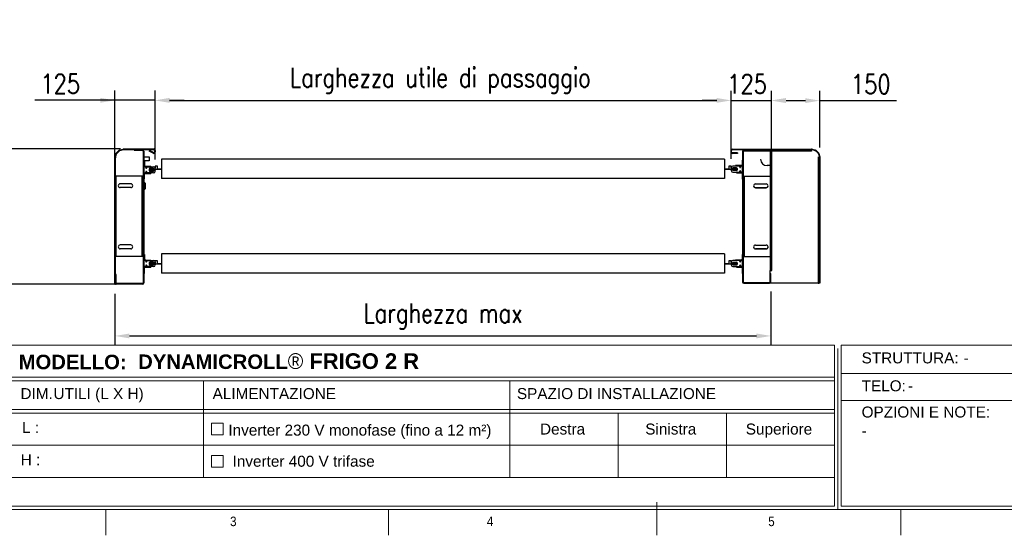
# Model space of a CAD drawing. Header units: millimetres. Extents: x 1545 to 15470, y 764 to 5767.
# Tile 2 of 8: x 3084 to 6141, y 964 to 2565. Entities that reach past the tile are written whole.
import ezdxf

# ---------------------------------------------------------------- set-up
doc = ezdxf.new("R2010")
doc.units = ezdxf.units.MM
doc.header["$LTSCALE"] = 50
doc.header["$PDSIZE"] = -1
doc.layers.add('FORMAT', color=7, linetype='Continuous')
doc.styles.add('Compilazione 1', font='romans.shx', dxfattribs={"width": 0.75, "height": 480})
doc.styles.add('NYIP', font='romans.shx', dxfattribs={"width": 0.8})
doc.styles.add('SLDTEXTSTYLE0', font='Gothic.ttf', dxfattribs={"width": 0.913})
doc.styles.get("Standard").update_dxf_attribs({"font": 'Gothic.ttf'})
doc.dimstyles.new('STANDARD35', dxfattribs={"dimscale": 35, "dimtxt": 2, "dimasz": 1.5, "dimexe": 1, "dimexo": 1, "dimgap": 0.7, "dimtad": 1, "dimdec": 0, "dimdsep": 46, "dimtxsty": 'NYIP', "dimcen": 0, "dimclrd": 1, "dimclre": 1, "dimclrt": 2, "dimadec": 0, "dimazin": 0, "dimtfac": 1, "dimtdec": 0, "dimtix": 1, "dimtmove": 0, "dimatfit": 3, "dimfxl": 0, "dimtvp": 1, "dimtolj": 1, "dimtzin": 0, "dimarcsym": 0})

# ---------------------------------------------------------------- blocks, each defined once
blk = doc.blocks.new('A$C7C9C4F3F')
at = {"layer": 'FORMAT', "color": 7, "lineweight": 5}
for p, q in [((8295, 0), (8295, 258.3)), ((199.3, 199.3), (16199.3, 199.3)), ((4017.9, 199.3), (4017.9, 0)), ((6210.3, 0), (6210.3, 199.3)), ((10188.3, 0), (10188.3, 199.3))]:
    blk.add_line(p, q, dxfattribs=at)
at = {"color": 7, "lineweight": 5, "char_height": 73.8, "attachment_point": 1, "style": 'SLDTEXTSTYLE0'}
for s, insert in [('3', (4981.2, 145.3)), ('4', (6974.3, 145.3))]:
    blk.add_mtext(s, dxfattribs=dict(at, insert=insert))
at = {"layer": 'FORMAT', "color": 7, "lineweight": 5, "insert": (9158.6, 145.3), "char_height": 73.8, "attachment_point": 1, "style": 'SLDTEXTSTYLE0'}
blk.add_mtext('5', dxfattribs=at)
blk = doc.blocks.new('*D289')
at = {"color": 7, "lineweight": -2}
for p, q in [((3379.8, 2130.5), (3379.8, 2344.5)), ((3504.8, 2130.5), (3504.8, 2344.5)), ((3379.8, 2314.5), (3130.8, 2314.5)), ((3334.8, 2314.5), (3289.8, 2314.5)), ((3504.8, 2314.5), (3379.8, 2314.5)), ((3549.8, 2314.5), (3594.8, 2314.5))]:
    blk.add_line(p, q, dxfattribs=at)
at = {"color": 7}
for points in [[(3334.8, 2307), (3334.8, 2322), (3379.8, 2314.5)], [(3549.8, 2322), (3549.8, 2307), (3504.8, 2314.5)]]:
    blk.add_solid(points, dxfattribs=at)
at = {"layer": 'Defpoints', "color": 0}
for p in [(3379.8, 2314.5), (3379.8, 2100.5), (3504.8, 2100.5)]:
    blk.add_point(p, dxfattribs=at)
at = {"color": 7, "lineweight": 0, "insert": (3210.3, 2365.5), "char_height": 60, "attachment_point": 5, "style": 'NYIP'}
blk.add_mtext('\\A1;125^J', dxfattribs=at)
blk = doc.blocks.new('*D290')
at = {"color": 7, "lineweight": -2}
for p, q in [((5293.5, 2132.5), (5293.5, 2344.1)), ((5418.7, 2132.5), (5418.7, 2344.1)), ((5248.5, 2314.1), (5203.5, 2314.1)), ((5293.5, 2314.1), (5418.7, 2314.1)), ((5463.7, 2314.1), (5508.7, 2314.1))]:
    blk.add_line(p, q, dxfattribs=at)
at = {"color": 7}
for points in [[(5248.5, 2306.6), (5248.5, 2321.6), (5293.5, 2314.1)], [(5463.7, 2321.6), (5463.7, 2306.6), (5418.7, 2314.1)]]:
    blk.add_solid(points, dxfattribs=at)
at = {"layer": 'Defpoints', "color": 0}
for p in [(5418.7, 2314.1), (5293.5, 2102.5), (5418.7, 2102.5)]:
    blk.add_point(p, dxfattribs=at)
at = {"color": 7, "lineweight": 0, "insert": (5342.6, 2365.1), "char_height": 60, "attachment_point": 5, "style": 'NYIP'}
blk.add_mtext('\\A1;125', dxfattribs=at)
blk = doc.blocks.new('*D291')
at = {"color": 7, "lineweight": -2}
for p, q in [((3504.8, 2133), (3504.8, 2344.1)), ((5293.5, 2133), (5293.5, 2344.1)), ((3549.8, 2314.1), (5248.5, 2314.1))]:
    blk.add_line(p, q, dxfattribs=at)
at = {"color": 7}
for points in [[(3549.8, 2321.6), (3549.8, 2306.6), (3504.8, 2314.1)], [(5248.5, 2306.6), (5248.5, 2321.6), (5293.5, 2314.1)]]:
    blk.add_solid(points, dxfattribs=at)
at = {"layer": 'Defpoints', "color": 0}
for p in [(5293.5, 2314.1), (3504.8, 2103), (5293.5, 2103)]:
    blk.add_point(p, dxfattribs=at)
at = {"color": 7, "lineweight": 0, "insert": (4390.1, 2375.1), "char_height": 60, "attachment_point": 5, "style": 'NYIP'}
blk.add_mtext('\\A1;Larghezza utile di passaggio', dxfattribs=at)
blk = doc.blocks.new('*D292')
at = {"color": 7, "lineweight": -2}
for p, q in [((3379.8, 1713.3), (3379.8, 1552.7)), ((5416.5, 1721), (5416.5, 1552.7)), ((3424.8, 1582.7), (5371.5, 1582.7))]:
    blk.add_line(p, q, dxfattribs=at)
at = {"color": 7}
for points in [[(3424.8, 1590.2), (3424.8, 1575.2), (3379.8, 1582.7)], [(5371.5, 1575.2), (5371.5, 1590.2), (5416.5, 1582.7)]]:
    blk.add_solid(points, dxfattribs=at)
at = {"layer": 'Defpoints', "color": 0}
for p in [(3379.8, 1743.3), (5416.5, 1751), (5416.5, 1582.7)]:
    blk.add_point(p, dxfattribs=at)
at = {"color": 7, "lineweight": 0, "insert": (4398.2, 1643.7), "char_height": 60, "attachment_point": 5, "style": 'NYIP'}
blk.add_mtext('\\A1;Larghezza max', dxfattribs=at)
blk = doc.blocks.new('*D293')
at = {"color": 7, "lineweight": -2}
for p, q in [((3397.6, 2163.3), (2992, 2163.3)), ((3022, 2118.3), (3022, 1788.3)), ((3397.6, 1743.3), (2992, 1743.3))]:
    blk.add_line(p, q, dxfattribs=at)
at = {"color": 7}
for points in [[(3029.5, 2118.3), (3014.5, 2118.3), (3022, 2163.3)], [(3014.5, 1788.3), (3029.5, 1788.3), (3022, 1743.3)]]:
    blk.add_solid(points, dxfattribs=at)
at = {"layer": 'Defpoints', "color": 0}
for p in [(3427.6, 2163.3), (3022, 1743.3), (3427.6, 1743.3)]:
    blk.add_point(p, dxfattribs=at)
at = {"color": 7, "lineweight": 0, "insert": (2971, 1961.8), "char_height": 60, "attachment_point": 5, "rotation": 90, "style": 'NYIP'}
blk.add_mtext('\\A1;420^J', dxfattribs=at)
blk = doc.blocks.new('*D294')
at = {"color": 7, "lineweight": -2}
for p, q in [((5418.7, 2187.3), (5418.7, 2343.4)), ((5568.7, 2167.4), (5568.7, 2343.4)), ((5463.7, 2313.4), (5523.7, 2313.4)), ((5568.7, 2313.4), (5806.1, 2313.4))]:
    blk.add_line(p, q, dxfattribs=at)
at = {"color": 7}
for points in [[(5463.7, 2320.9), (5463.7, 2305.9), (5418.7, 2313.4)], [(5523.7, 2305.9), (5523.7, 2320.9), (5568.7, 2313.4)]]:
    blk.add_solid(points, dxfattribs=at)
at = {"layer": 'Defpoints', "color": 0}
for p in [(5568.7, 2313.4), (5418.7, 2157.3), (5568.7, 2137.4)]:
    blk.add_point(p, dxfattribs=at)
at = {"color": 7, "lineweight": 0, "insert": (5726.6, 2364.4), "char_height": 60, "attachment_point": 5, "style": 'NYIP'}
blk.add_mtext('\\A1;150', dxfattribs=at)

msp = doc.modelspace()

# ---------------------------------------------------------------- linework, layer by layer
at = {"color": 7, "linetype": 'Continuous', "lineweight": 25}
for p, q in [((3379.9, 2137.3), (3383, 2148.8)), ((3381.7, 2136.8), (3384.7, 2148.3)), ((3384.7, 2148.3), (3383, 2148.8)), ((3384.1, 2150.8), (3392.3, 2158.9)), ((3384.1, 2150.8), (3385.4, 2149.5)), ((3385.4, 2149.5), (3393.6, 2157.6)), ((3393.6, 2157.6), (3392.3, 2158.9)), ((3394.3, 2160.1), (3405.8, 2163.1)), ((3394.3, 2160.1), (3394.8, 2158.3)), ((3394.8, 2158.3), (3406.2, 2161.4)), ((3406.2, 2161.4), (3405.8, 2163.1)), ((3406.9, 2163.3), (3406.9, 2161.5)), ((3406.9, 2163.3), (3500.5, 2163.3)), ((3406.9, 2161.5), (3500.5, 2161.5)), ((3439.6, 2161.5), (3439.6, 2159.7)), ((3439.6, 2161.5), (3465.3, 2161.5)), ((3439.6, 2159.7), (3465.3, 2159.7)), ((3465.3, 2159.7), (3465.3, 2161.5)), ((3469.8, 2157), (3468, 2157)), ((3468, 2157), (3468, 1747.8)), ((3469.8, 2157), (3469.8, 1747.8)), ((3487.6, 2158.5), (3486.7, 2156.9)), ((3498.3, 2150.2), (3486.7, 2156.9)), ((3499.2, 2151.8), (3487.6, 2158.5)), ((3498.3, 2150.2), (3499.2, 2151.8)), ((3500.5, 2161.5), (3500.5, 2163.3)), ((3505, 2158.8), (3503.2, 2158.8)), ((3503.2, 2158.8), (3503.2, 2154.1)), ((3503.2, 2154.1), (3505, 2154.1)), ((3505, 2158.8), (3505, 2154.1)), ((5294.5, 2158.8), (5293, 2158.8)), ((5293, 2153.7), (5293, 2158.8)), ((5293, 2153.7), (5294.5, 2153.7)), ((5294.5, 2153.7), (5294.5, 2158.8)), ((5297.2, 2163), (5297.2, 2161.5)), ((5297.2, 2163), (5543.1, 2163)), ((5297.2, 2161.5), (5542.9, 2161.5)), ((5297.2, 2151), (5297.2, 2149.5)), ((5312.5, 2151), (5297.2, 2151)), ((5312.5, 2149.5), (5297.2, 2149.5)), ((5312.5, 2151), (5312.5, 2149.5)), ((5328.5, 2157.3), (5542.2, 2157.3)), ((5330.3, 2157), (5328.5, 2157)), ((5328.5, 2157), (5328.5, 1751)), ((5330.3, 2157), (5330.3, 1751)), ((5333, 2161.5), (5333, 2159.7)), ((5358.5, 2161.5), (5333, 2161.5)), ((5358.5, 2159.7), (5333, 2159.7)), ((5358.5, 2161.5), (5358.5, 2159.7)), ((5384.5, 2161.5), (5384.5, 2160)), ((5542.2, 2160), (5384.5, 2160)), ((5384.5, 2160), (5384.5, 2157.3)), ((5414.5, 2157.3), (5414.5, 2078.9)), ((5418.7, 2157.3), (5418.7, 1786.5)), ((5542.2, 2161.5), (5542.2, 2160)), ((5542.2, 2157.3), (5542.2, 2160)), ((5542.2, 2157.3), (5542.2, 2156.6)), ((5542.2, 2156.6), (5542.9, 2156.6)), ((5542.9, 2161.5), (5543.6, 2161.5)), ((5542.9, 2156.6), (5542.9, 2161.5)), ((5543.1, 2161.5), (5543.1, 2163)), ((5544.2, 2162.9), (5543.8, 2161.4)), ((5543.8, 2161.4), (5554.7, 2158.5)), ((5544.2, 2162.9), (5555.1, 2159.9)), ((5554.7, 2158.5), (5555.1, 2159.9)), ((5557, 2158.9), (5555.9, 2157.8)), ((5555.9, 2157.8), (5563.5, 2150.2)), ((5557, 2158.9), (5564.6, 2151.3)), ((5563.5, 2150.2), (5564.6, 2151.3)), ((5565.6, 2149.4), (5564.2, 2149)), ((5564.2, 2149), (5567.1, 2138.1)), ((5565.6, 2149.4), (5568.6, 2138.5)), ((3379.8, 1743.3), (3379.8, 2136.1)), ((3381.6, 2136.1), (3379.8, 2136.1)), ((3379.9, 2137.3), (3381.7, 2136.8)), ((3381.6, 1743.3), (3381.6, 2136.1)), ((3469.8, 2138.5), (3485.8, 2138.5)), ((3469.8, 2126.5), (3469.8, 2138.5)), ((3471.3, 2126.5), (3469.8, 2126.5)), ((3469.8, 2126.5), (3469.8, 2112.3)), ((3485.8, 2126.5), (3469.8, 2126.5)), ((3469.8, 2112.3), (3471.3, 2112.3)), ((3471.3, 2126.5), (3471.3, 2112.3)), ((3474.1, 2109.5), (3474.1, 2108)), ((3474.1, 2109.5), (3491.3, 2109.5)), ((3485.8, 2138.5), (3485.8, 2126.5)), ((3491.3, 2108), (3491.3, 2109.5)), ((3512.5, 2109.6), (3504.5, 2109.6)), ((3504.5, 2109.6), (3504.5, 2104.7)), ((3512.5, 2101.6), (3512.5, 2109.6)), ((5273, 2131.5), (3525, 2131.5)), ((3525, 2131.5), (3525, 2071.5)), ((5273, 2131.5), (5273, 2071.5)), ((5293.5, 2109.6), (5285.5, 2109.6)), ((5285.5, 2109.6), (5285.5, 2101.6)), ((5293.5, 2105), (5293.5, 2109.6)), ((5318.8, 2110), (5298.5, 2110)), ((5307, 2110), (5307, 2111.5)), ((5324.2, 2111.5), (5307, 2111.5)), ((5324.2, 2110), (5307, 2110)), ((5322.5, 2110), (5322.5, 2106.8)), ((5327.5, 2111), (5323.5, 2111)), ((5324.2, 2110), (5324.2, 2111.5)), ((5327, 2128.5), (5328.5, 2128.5)), ((5327, 2128.5), (5327, 2114.3)), ((5327, 2114.3), (5328.5, 2114.3)), ((5328.5, 2128.5), (5328.5, 2114.3)), ((5328.5, 2091), (5328.5, 2110)), ((5414.5, 2111.5), (5404.5, 2111.5)), ((5419.4, 2112.2), (5414.5, 2112.2)), ((5414.5, 2112.2), (5414.5, 2111.5)), ((5414.5, 2111.5), (5418.7, 2111.5)), ((5416.5, 2112.2), (5416.5, 2111.5)), ((5418, 2112.2), (5418, 2111.5)), ((5418.7, 2111.5), (5419.4, 2111.5)), ((5419.4, 2111.5), (5419.4, 2112.2)), ((5567.2, 2137.2), (5562.3, 2137.2)), ((5562.3, 2137.2), (5562.3, 2136.5)), ((5562.3, 2136.5), (5563, 2136.5)), ((5563, 2136.5), (5563, 1746.5)), ((5565.7, 2136.5), (5563, 2136.5)), ((5567.2, 2136.5), (5565.7, 2136.5)), ((5565.7, 1746.5), (5565.7, 2136.5)), ((5567.1, 2138.1), (5568.6, 2138.5)), ((5567.2, 2137.9), (5567.2, 2137.2)), ((5568.7, 2137.4), (5567.2, 2137.4)), ((5567.2, 2137.4), (5567.2, 1746.5)), ((5568.7, 2137.4), (5568.7, 1746.5)), ((3382.8, 2079.2), (3382.8, 1829.2)), ((3463.5, 2079.2), (3382.8, 2079.2)), ((3463.5, 2079.2), (3463.5, 1829.2)), ((3468, 2079.2), (3463.5, 2079.2)), ((3469.8, 2089), (3469.8, 2108)), ((3471.3, 2084.7), (3469.8, 2084.7)), ((3469.8, 2070.5), (3469.8, 2084.7)), ((3470.8, 2109), (3474.8, 2109)), ((3474.8, 2088), (3470.8, 2088)), ((3471.3, 2070.5), (3471.3, 2084.7)), ((3474.1, 2108), (3491.3, 2108)), ((3474.1, 2089), (3474.1, 2087.5)), ((3474.1, 2089), (3491.3, 2089)), ((3474.1, 2087.5), (3491.3, 2087.5)), ((3475.8, 2108), (3475.8, 2104.8)), ((3475.8, 2092.1), (3475.8, 2089)), ((3478.5, 2104.8), (3478.5, 2107)), ((3478.5, 2090), (3478.5, 2092.1)), ((3479.5, 2108), (3499.8, 2108)), ((3499.8, 2089), (3479.5, 2089)), ((3486.2, 2100.8), (3486.2, 2096.1)), ((3487.6, 2102.7), (3487.5, 2100.8)), ((3490, 2100.8), (3487.5, 2100.8)), ((3487.8, 2097.1), (3490, 2097.1)), ((3487.8, 2097.1), (3487.8, 2097.1)), ((3490, 2096.8), (3488.1, 2096.8)), ((3499.7, 2102.8), (3488.2, 2102.8)), ((3488.2, 2094.1), (3499.7, 2094.1)), ((3490, 2097.1), (3490, 2100.8)), ((3495, 2100.8), (3490, 2100.8)), ((3490, 2097.1), (3499.5, 2097.1)), ((3490, 2097.1), (3490, 2096.8)), ((3499.2, 2096.8), (3490, 2096.8)), ((3491.3, 2089), (3491.3, 2087.5)), ((3499.5, 2101.6), (3495, 2101.6)), ((3495, 2100.8), (3495, 2101.6)), ((3495, 2100.1), (3495, 2100.8)), ((3495, 2100.1), (3499.5, 2100.1)), ((3499.5, 2102.8), (3499.5, 2101.6)), ((3500, 2102.1), (3499.5, 2102.1)), ((3499.5, 2101.6), (3500.2, 2101.6)), ((3499.5, 2100.1), (3499.5, 2097.1)), ((3504, 2100.1), (3499.5, 2100.1)), ((3499.5, 2100.1), (3525, 2100.1)), ((3504, 2099.6), (3499.5, 2099.6)), ((3500.7, 2100.5), (3499.7, 2102.8)), ((3499.7, 2094.1), (3500.7, 2096.5)), ((3504.8, 2100.5), (3500.7, 2100.5)), ((3500.7, 2096.5), (3504.8, 2096.5)), ((3504, 2100.1), (3504, 2099.6)), ((3504.8, 2103), (3504.8, 2100.5)), ((3504.8, 2096.5), (3504.8, 2094)), ((3512.5, 2101.6), (3525, 2101.6)), ((5273, 2101.6), (5285.5, 2101.6)), ((5273, 2100.1), (5294, 2100.1)), ((5293.5, 2105), (5293.5, 2102.5)), ((5293.5, 2101.6), (5293.5, 2102.5)), ((5293.5, 2102.5), (5297.6, 2102.5)), ((5293.5, 2101.6), (5294, 2101.6)), ((5293.5, 2098.5), (5293.5, 2096)), ((5297.6, 2098.5), (5293.5, 2098.5)), ((5294, 2101.6), (5294, 2102.1)), ((5294, 2102.1), (5298.5, 2102.1)), ((5294, 2101.6), (5298.5, 2101.6)), ((5294, 2099.6), (5294, 2100.1)), ((5298.5, 2100.1), (5294, 2100.1)), ((5294, 2099.6), (5298.5, 2099.6)), ((5297.6, 2102.5), (5298.6, 2104.8)), ((5298.6, 2096.1), (5297.6, 2098.5)), ((5308, 2104.6), (5298.5, 2104.6)), ((5298.5, 2101.6), (5298.5, 2104.5)), ((5303, 2101.6), (5298.5, 2101.6)), ((5298.5, 2097.1), (5298.5, 2100.1)), ((5298.5, 2100.1), (5303, 2100.1)), ((5298.5, 2097.1), (5308, 2097.1)), ((5298.5, 2091), (5318.8, 2091)), ((5298.6, 2104.8), (5310.1, 2104.8)), ((5310.1, 2096.1), (5298.6, 2096.1)), ((5308, 2096.8), (5298.8, 2096.8)), ((5303, 2101.6), (5303, 2100.8)), ((5303, 2100.8), (5303, 2100.1)), ((5308, 2100.8), (5303, 2100.8)), ((5308, 2104.8), (5308, 2104.6)), ((5308, 2104.6), (5308, 2100.8)), ((5310.2, 2104.6), (5308, 2104.6)), ((5310.5, 2100.8), (5308, 2100.8)), ((5308, 2100.8), (5308, 2097.1)), ((5308, 2097.1), (5310.2, 2097.1)), ((5308, 2097.1), (5308, 2096.8)), ((5309.9, 2096.8), (5308, 2096.8)), ((5310, 2091), (5324.2, 2091)), ((5310, 2089.5), (5310, 2091)), ((5310, 2089.5), (5324.2, 2089.5)), ((5310.2, 2104.6), (5310.2, 2104.6)), ((5310.2, 2097.1), (5310.2, 2097.1)), ((5312.1, 2102.8), (5312.1, 2098.1)), ((5319.8, 2106.8), (5319.8, 2109)), ((5319.8, 2092), (5319.8, 2094.1)), ((5322.5, 2094.1), (5322.5, 2091)), ((5323.5, 2090), (5327.5, 2090)), ((5324.2, 2089.5), (5324.2, 2091)), ((5328.5, 2086.7), (5327, 2086.7)), ((5327, 2086.7), (5327, 2069.5)), ((5328.5, 2086.7), (5328.5, 2069.5)), ((5332.1, 2079), (5330.3, 2079)), ((5330.3, 2078.9), (5334.8, 2078.9)), ((5332.1, 2079), (5332.1, 2078.9)), ((5332.1, 2079), (5334.8, 2079)), ((5334.8, 2079), (5414.5, 2079)), ((5334.8, 1828.9), (5334.8, 2078.9)), ((5334.8, 2078.9), (5415.3, 2078.9)), ((5415.3, 1828.9), (5415.3, 2078.9)), ((3429.3, 2055.2), (3396.3, 2055.2)), ((3471.3, 2070.5), (3469.8, 2070.5)), ((3470.8, 2060), (3469.8, 2060)), ((3473.8, 2057), (3470.8, 2060)), ((3470.8, 2037.9), (3470.8, 2060)), ((3473.8, 2057), (3473.8, 2040.6)), ((5273, 2071.5), (3525, 2071.5)), ((5328.5, 2069.5), (5327, 2069.5)), ((5368.8, 2054.9), (5401.8, 2054.9)), ((3429.3, 2043.2), (3396.3, 2043.2)), ((3469.8, 2037), (3470.8, 2037)), ((3470.8, 2037), (3473.8, 2040)), ((3470.8, 2037), (3470.8, 2037.9)), ((3473.8, 2040.6), (3473.8, 2040)), ((5401.8, 2043), (5368.8, 2043)), ((5368.8, 2042.9), (5401.8, 2042.9)), ((3429.3, 1865.2), (3396.3, 1865.2)), ((5368.8, 1864.9), (5401.8, 1864.9)), ((3429.3, 1853.2), (3396.3, 1853.2)), ((3471.3, 1835.5), (3469.8, 1835.5)), ((3469.8, 1835.5), (3469.8, 1821.3)), ((3471.3, 1835.5), (3471.3, 1821.3)), ((5273, 1837.8), (3525, 1837.8)), ((3525, 1837.8), (3525, 1777.8)), ((5273, 1837.8), (5273, 1777.8)), ((5327, 1835.5), (5328.5, 1835.5)), ((5327, 1835.5), (5327, 1821.3)), ((5328.5, 1835.5), (5328.5, 1821.3)), ((5401.8, 1853), (5368.8, 1853)), ((5368.8, 1852.9), (5401.8, 1852.9)), ((3463.5, 1829.2), (3382.8, 1829.2)), ((3468, 1829.2), (3463.5, 1829.2)), ((3469.8, 1821.3), (3471.3, 1821.3)), ((3469.8, 1798), (3469.8, 1817)), ((3470.8, 1818), (3474.8, 1818)), ((3474.1, 1818.5), (3474.1, 1817)), ((3474.1, 1818.5), (3491.3, 1818.5)), ((3474.1, 1817), (3491.3, 1817)), ((3475.8, 1817), (3475.8, 1813.8)), ((3478.5, 1813.8), (3478.5, 1816)), ((3479.5, 1817), (3499.8, 1817)), ((3486.2, 1809.8), (3486.2, 1805.1)), ((3490, 1807.1), (3487.5, 1807.1)), ((3490, 1810.9), (3487.8, 1810.9)), ((3487.8, 1810.9), (3487.8, 1810.9)), ((3488.1, 1811.1), (3490, 1811.1)), ((3499.7, 1811.8), (3488.2, 1811.8)), ((3490, 1811.1), (3499.2, 1811.1)), ((3490, 1810.9), (3490, 1811.1)), ((3490, 1807.1), (3490, 1810.9)), ((3499.5, 1810.9), (3490, 1810.9)), ((3490, 1803.4), (3490, 1807.1)), ((3495, 1807.1), (3490, 1807.1)), ((3491.3, 1817), (3491.3, 1818.5)), ((3495, 1807.1), (3495, 1807.9)), ((3499.5, 1807.9), (3495, 1807.9)), ((3495, 1806.4), (3495, 1807.1)), ((3495, 1806.4), (3499.5, 1806.4)), ((3499.5, 1810.8), (3499.5, 1807.9)), ((3504, 1808.4), (3499.5, 1808.4)), ((3499.5, 1807.9), (3504, 1807.9)), ((3499.5, 1807.9), (3504.5, 1807.9)), ((3499.5, 1806.4), (3499.5, 1803.4)), ((3504, 1806.4), (3499.5, 1806.4)), ((3499.5, 1806.4), (3525, 1806.4)), ((3504, 1805.9), (3499.5, 1805.9)), ((3500.7, 1809.5), (3499.7, 1811.8)), ((3499.7, 1803.1), (3500.7, 1805.5)), ((3504.8, 1809.5), (3500.7, 1809.5)), ((3500.7, 1805.5), (3504.8, 1805.5)), ((3504, 1808.4), (3504, 1807.9)), ((3504, 1806.4), (3504, 1805.9)), ((3504.5, 1815.9), (3504.5, 1813.7)), ((3512.5, 1815.9), (3504.5, 1815.9)), ((3504.5, 1809.5), (3504.5, 1807.9)), ((3504.8, 1812), (3504.8, 1809.5)), ((3504.8, 1805.5), (3504.8, 1803)), ((3512.5, 1807.9), (3512.5, 1815.9)), ((3512.5, 1807.9), (3525, 1807.9)), ((5273, 1807.9), (5285.5, 1807.9)), ((5273, 1806.4), (5294, 1806.4)), ((5285.5, 1815.9), (5285.5, 1807.9)), ((5293.5, 1815.9), (5285.5, 1815.9)), ((5293.5, 1812), (5293.5, 1815.9)), ((5293.5, 1812), (5293.5, 1809.5)), ((5293.5, 1807.9), (5293.5, 1809.5)), ((5293.5, 1809.5), (5297.6, 1809.5)), ((5293.5, 1807.9), (5294, 1807.9)), ((5297.6, 1805.5), (5293.5, 1805.5)), ((5293.5, 1805.5), (5293.5, 1803)), ((5294, 1808.4), (5298.5, 1808.4)), ((5294, 1807.9), (5294, 1808.4)), ((5294, 1807.9), (5298.5, 1807.9)), ((5294, 1805.9), (5294, 1806.4)), ((5298.5, 1806.4), (5294, 1806.4)), ((5294, 1805.9), (5298.5, 1805.9)), ((5297.6, 1809.5), (5298.6, 1811.8)), ((5298.6, 1803.1), (5297.6, 1805.5)), ((5318.8, 1817), (5298.5, 1817)), ((5308, 1810.9), (5298.5, 1810.9)), ((5298.5, 1807.9), (5298.5, 1810.8)), ((5303, 1807.9), (5298.5, 1807.9)), ((5298.5, 1803.4), (5298.5, 1806.4)), ((5298.5, 1806.4), (5303, 1806.4)), ((5298.6, 1811.8), (5310.1, 1811.8)), ((5298.8, 1811.1), (5308, 1811.1)), ((5303, 1807.9), (5303, 1807.1)), ((5303, 1807.1), (5303, 1806.4)), ((5308, 1807.1), (5303, 1807.1)), ((5307, 1817), (5307, 1818.5)), ((5324.2, 1818.5), (5307, 1818.5)), ((5324.2, 1817), (5307, 1817)), ((5308, 1811.1), (5308, 1810.9)), ((5308, 1811.1), (5309.9, 1811.1)), ((5308, 1810.9), (5308, 1807.1)), ((5310.2, 1810.9), (5308, 1810.9)), ((5308, 1807.1), (5308, 1803.4)), ((5310.5, 1807.1), (5308, 1807.1)), ((5310.2, 1810.9), (5310.2, 1810.9)), ((5312.1, 1809.8), (5312.1, 1805.1)), ((5319.8, 1813.8), (5319.8, 1816)), ((5322.5, 1817), (5322.5, 1813.8)), ((5327.5, 1818), (5323.5, 1818)), ((5324.2, 1817), (5324.2, 1818.5)), ((5327, 1821.3), (5328.5, 1821.3)), ((5328.5, 1798), (5328.5, 1817)), ((5330.3, 1828.9), (5334.8, 1828.9)), ((5334.8, 1828.9), (5415.3, 1828.9)), ((5414.5, 1828.9), (5414.5, 1786.5)), ((3383.4, 1773.3), (3381.6, 1773.3)), ((3381.6, 1747.8), (3381.6, 1773.3)), ((3383.4, 1747.8), (3383.4, 1773.3)), ((3471.3, 1793.7), (3469.8, 1793.7)), ((3469.8, 1776.3), (3469.8, 1793.7)), ((3471.3, 1776.3), (3469.8, 1776.3)), ((3474.8, 1797), (3470.8, 1797)), ((3471.3, 1776.3), (3471.3, 1793.7)), ((3474.1, 1798), (3474.1, 1796.5)), ((3474.1, 1798), (3491.3, 1798)), ((3474.1, 1796.5), (3491.3, 1796.5)), ((3475.8, 1801.1), (3475.8, 1798)), ((3478.5, 1799), (3478.5, 1801.1)), ((3499.8, 1798), (3479.5, 1798)), ((3487.8, 1803.4), (3490, 1803.4)), ((3487.8, 1803.4), (3487.8, 1803.4)), ((3488.2, 1803.1), (3499.7, 1803.1)), ((3490, 1803.4), (3499.5, 1803.4)), ((3490, 1803.4), (3490, 1803.1)), ((3491.3, 1798), (3491.3, 1796.5)), ((5273, 1777.8), (3525, 1777.8)), ((5298.5, 1803.4), (5308, 1803.4)), ((5298.5, 1798), (5318.8, 1798)), ((5310.1, 1803.1), (5298.6, 1803.1)), ((5308, 1803.4), (5310.2, 1803.4)), ((5308, 1803.4), (5308, 1803.1)), ((5310, 1796.5), (5310, 1798)), ((5310, 1798), (5324.2, 1798)), ((5310, 1796.5), (5324.2, 1796.5)), ((5310.2, 1803.4), (5310.2, 1803.4)), ((5319.8, 1799), (5319.8, 1801.1)), ((5322.5, 1801.1), (5322.5, 1798)), ((5323.5, 1797), (5327.5, 1797)), ((5324.2, 1796.5), (5324.2, 1798)), ((5328.5, 1793.7), (5327, 1793.7)), ((5327, 1793.7), (5327, 1776.5)), ((5328.5, 1776.5), (5327, 1776.5)), ((5328.5, 1793.7), (5328.5, 1776.5)), ((5418.7, 1786.5), (5414.5, 1786.5)), ((5414.5, 1750), (5414.5, 1785.7)), ((5414.5, 1785.7), (5419.4, 1785.7)), ((5414.7, 1751), (5414.7, 1776.5)), ((5414.7, 1776.5), (5416.5, 1776.5)), ((5416.5, 1786.5), (5416.5, 1785.7)), ((5416.5, 1751), (5416.5, 1776.5)), ((5418, 1786.5), (5418, 1785.7)), ((5419.4, 1786.5), (5418.7, 1786.5)), ((5419.4, 1785.7), (5419.4, 1786.5)), ((3379.8, 1743.3), (3381.6, 1743.3)), ((3381.6, 1747.8), (3383.4, 1747.8)), ((3386, 1745.1), (3386, 1743.3)), ((3465.3, 1745.1), (3386, 1745.1)), ((3465.3, 1743.3), (3386, 1743.3)), ((3465.3, 1743.3), (3465.3, 1745.1)), ((3468, 1747.8), (3469.8, 1747.8)), ((5328.5, 1751), (5330.3, 1751)), ((5333, 1748.3), (5333, 1746.5)), ((5333, 1748.3), (5412.1, 1748.3)), ((5333, 1746.5), (5412.1, 1746.5)), ((5412.1, 1746.5), (5412.1, 1748.3)), ((5414.5, 1746.5), (5412.1, 1746.5)), ((5414.5, 1746.5), (5414.5, 1747.2)), ((5563, 1746.5), (5414.5, 1746.5)), ((5414.7, 1751), (5416.5, 1751)), ((5563, 1746.5), (5565.7, 1746.5)), ((5567.2, 1746.5), (5565.7, 1746.5)), ((5568.7, 1746.5), (5567.2, 1746.5))]:
    msp.add_line(p, q, dxfattribs=at)
at = {"color": 8, "linetype": 'Continuous', "lineweight": 25}
for p, q in [((3490, 2100.8), (3490, 2102.8)), ((5334.8, 2079), (5334.8, 2078.9))]:
    msp.add_line(p, q, dxfattribs=at)
at = {"lineweight": 5}
for p, q in [((3054.5, 1553.6), (5613.8, 1553.6)), ((5613.8, 1553.6), (5613.8, 1053.6)), ((5624.1, 1543.3), (5624.1, 1043.3)), ((5634.4, 1553.6), (8193.7, 1553.6)), ((5634.4, 1553.6), (5634.4, 1053.6)), ((3054.5, 1454.2), (5613.8, 1454.2)), ((3054.5, 1443.3), (5613.8, 1443.3)), ((3654.8, 1443.3), (3654.8, 1143.3)), ((4606.4, 1443.3), (4606.4, 1143.3)), ((5636.4, 1466), (7224.6, 1466)), ((5636.4, 1382.1), (7224.6, 1382.1)), ((3054.5, 1354.2), (5613.8, 1354.2)), ((3054.5, 1343.3), (5613.8, 1343.3)), ((4942.4, 1343.3), (4942.4, 1143.3)), ((5278.4, 1343.3), (5278.4, 1143.3)), ((3679.9, 1311.3), (3715.9, 1311.3)), ((3679.9, 1275.3), (3679.9, 1311.3)), ((3715.9, 1311.3), (3715.9, 1275.3)), ((3715.9, 1275.3), (3679.9, 1275.3)), ((3054.5, 1243.3), (5613.8, 1243.3)), ((3679.9, 1211.3), (3715.9, 1211.3)), ((3679.9, 1175.3), (3679.9, 1211.3)), ((3715.9, 1211.3), (3715.9, 1175.3)), ((3715.9, 1175.3), (3679.9, 1175.3)), ((3054.5, 1143.3), (5613.8, 1143.3)), ((3054.5, 1053.6), (5613.8, 1053.6)), ((3064.9, 1043.3), (5624.1, 1043.3)), ((5624.1, 1043.3), (4404.5, 1043.3)), ((4414.8, 1043.3), (5624.1, 1043.3)), ((5634.4, 1053.6), (8193.7, 1053.6)), ((5644.7, 1043.3), (8204, 1043.3))]:
    msp.add_line(p, q, dxfattribs=at)
at = {"color": 7, "linetype": 'Continuous', "lineweight": 25, "flags": 128}
for points in [[(5553.4, 2158.8), (5554.9, 2158), (5557.3, 2156.4)], [(5562.1, 2151.6), (5563.7, 2149.2), (5564.5, 2147.7)]]:
    msp.add_lwpolyline(points, dxfattribs=at)
at = {"color": 7, "linetype": 'Continuous', "lineweight": 25}
for centre, radius, start, end in [((3387.3, 2147.6), 4.47, 135, 165), ((3387.3, 2147.6), 2.67, 135, 165), ((3395.4, 2155.8), 4.47, 105, 135), ((3395.4, 2155.8), 2.67, 105, 135), ((3406.9, 2158.8), 4.47, 90, 105), ((3406.9, 2158.8), 2.67, 90, 105), ((3465.3, 2157), 4.47, 360, 90), ((3465.3, 2157), 2.67, 360, 90), ((3500.5, 2154.1), 4.47, 240, 360), ((3500.5, 2154.1), 2.67, 240, 360), ((3500.5, 2158.8), 4.47, 360, 90), ((3500.5, 2158.8), 2.67, 360, 90), ((5297.2, 2158.8), 4.17, 90, 180), ((5297.2, 2153.7), 4.17, 180, 270), ((5297.2, 2158.8), 2.67, 90, 180), ((5297.2, 2153.7), 2.67, 180, 270), ((5333, 2157), 4.47, 90, 180), ((5333, 2157), 2.67, 90, 180), ((5543.1, 2158.8), 4.17, 75, 90), ((5543.1, 2158.8), 2.67, 75, 90), ((5554, 2155.9), 2.67, 45, 75), ((5554, 2155.9), 4.17, 45, 75), ((5561.6, 2148.3), 2.67, 15, 45), ((5561.6, 2148.3), 4.17, 15, 45), ((3384.2, 2136.1), 4.47, 165, 180), ((3384.2, 2136.1), 2.67, 165, 180), ((3474.1, 2112.3), 4.3, 180, 270), ((3474.1, 2112.3), 2.8, 180, 270), ((5298.5, 2105), 5, 90, 180), ((5318.8, 2109), 1, 360, 90), ((5323.5, 2110), 1, 90, 180), ((5324.2, 2114.3), 2.8, 270, 360), ((5324.2, 2114.3), 4.3, 270, 360), ((5327.5, 2110), 1, 360, 90), ((5404.5, 2131.5), 20, 180, 270), ((5564.5, 2137.4), 2.67, 360, 15), ((5564.5, 2137.4), 4.17, 360, 15), ((3470.8, 2108), 1, 90, 180), ((3474.1, 2084.7), 4.3, 90, 180), ((3470.8, 2089), 1, 180, 270), ((3474.1, 2084.7), 2.8, 90, 180), ((3474.8, 2108), 1, 360, 90), ((3474.8, 2089), 1, 270, 360), ((3477.1, 2104.8), 1.35, 180, 360), ((3477.1, 2092.1), 1.35, 360, 180), ((3479.5, 2107), 1, 90, 180), ((3479.5, 2090), 1, 180, 270), ((3488.2, 2100.8), 2, 90, 180), ((3488.2, 2096.1), 2, 180, 270), ((3488.1, 2097.1), 0.3, 184.8448, 270), ((3488.1, 2097.1), 0.299, 184.852, 269.8739), ((3499.2, 2097.1), 0.3, 270, 355), ((3499.2, 2097.1), 0.3, 355, 360), ((3499.8, 2103), 5, 360, 90), ((3499.8, 2094), 5, 270, 360), ((5298.5, 2096), 5, 180, 270), ((5298.8, 2104.5), 0.3, 90, 175), ((5298.8, 2104.5), 0.3, 175, 180), ((5298.8, 2097.1), 0.3, 180, 185), ((5298.8, 2097.1), 0.3, 185, 270), ((5309.9, 2104.5), 0.3, 4.8448, 90), ((5309.9, 2104.5), 0.299, 4.8575, 89.8684), ((5309.9, 2097.1), 0.3, 270, 355.1552), ((5309.9, 2097.1), 0.299, 270.1309, 355.1432), ((5310.1, 2102.8), 2, 360, 90), ((5310.1, 2098.1), 2, 270, 360), ((5318.8, 2092), 1, 270, 360), ((5321.2, 2106.8), 1.35, 180, 360), ((5321.2, 2094.1), 1.35, 360, 180), ((5323.5, 2091), 1, 180, 270), ((5324.2, 2086.7), 4.3, 360, 90), ((5324.2, 2086.7), 2.8, 360, 90), ((5327.5, 2091), 1, 270, 360), ((3396.3, 2049.2), 6, 90, 270), ((3429.3, 2049.2), 6, 270, 90), ((5368.8, 2048.9), 6, 90, 270), ((5401.8, 2048.9), 6, 270, 90), ((5368.8, 2049), 6, 188.6045, 270), ((5401.8, 2049), 6, 270, 350.4431), ((3396.3, 1859.2), 6, 90, 270), ((3429.3, 1859.2), 6, 270, 90), ((5368.8, 1858.9), 6, 90, 270), ((5401.8, 1858.9), 6, 270, 90), ((5368.8, 1859), 6, 188.6044, 270), ((5401.8, 1859), 6, 270, 9.1961), ((3474.1, 1821.3), 4.3, 180, 270), ((3470.8, 1817), 1, 90, 180), ((3474.1, 1821.3), 2.8, 180, 270), ((3474.8, 1817), 1, 360, 90), ((3477.1, 1813.8), 1.35, 180, 360), ((3479.5, 1816), 1, 90, 180), ((3488.2, 1809.8), 2, 90, 180), ((3488.2, 1805.1), 2, 180, 270), ((3488.1, 1810.8), 0.3, 90, 175.1552), ((3488.1, 1810.8), 0.299, 90.1301, 175.144), ((3499.2, 1810.8), 0.3, 5, 90), ((3499.2, 1810.8), 0.3, 360, 5), ((3499.8, 1812), 5, 360, 90), ((5298.5, 1812), 5, 90, 180), ((5298.8, 1810.8), 0.3, 90, 175), ((5298.8, 1810.8), 0.3, 175, 180), ((5309.9, 1810.8), 0.3, 4.8448, 90), ((5309.9, 1810.8), 0.299, 4.8608, 89.8651), ((5310.1, 1809.8), 2, 360, 90), ((5310.1, 1805.1), 2, 270, 360), ((5318.8, 1816), 1, 360, 90), ((5321.2, 1813.8), 1.35, 180, 360), ((5323.5, 1817), 1, 90, 180), ((5324.2, 1821.3), 4.3, 270, 360), ((5324.2, 1821.3), 2.8, 270, 360), ((5327.5, 1817), 1, 360, 90), ((3474.1, 1793.7), 4.3, 90, 180), ((3470.8, 1798), 1, 180, 270), ((3474.1, 1793.7), 2.8, 90, 180), ((3474.8, 1798), 1, 270, 360), ((3477.1, 1801.1), 1.35, 360, 180), ((3479.5, 1799), 1, 180, 270), ((3488.1, 1803.4), 0.3, 184.8448, 262.0302), ((3499.2, 1803.4), 0.3, 270, 355), ((3499.2, 1803.4), 0.3, 355, 360), ((3499.8, 1803), 5, 270, 360), ((5298.5, 1803), 5, 180, 270), ((5298.8, 1803.4), 0.3, 180, 185), ((5298.8, 1803.4), 0.3, 185, 270), ((5309.9, 1803.4), 0.3, 270, 355.1552), ((5309.9, 1803.4), 0.299, 270.1349, 355.1392), ((5318.8, 1799), 1, 270, 360), ((5321.2, 1801.1), 1.35, 360, 180), ((5323.5, 1798), 1, 180, 270), ((5324.2, 1793.7), 4.3, 360, 90), ((5324.2, 1793.7), 2.8, 360, 90), ((5327.5, 1798), 1, 270, 360), ((3386, 1747.8), 4.47, 180, 270), ((3386, 1747.8), 2.67, 180, 270), ((3465.3, 1747.8), 4.47, 270, 360), ((3465.3, 1747.8), 2.67, 270, 360), ((5333, 1751), 4.47, 180, 270), ((5333, 1751), 2.67, 180, 270), ((5412.1, 1751), 4.47, 270, 360), ((5412.1, 1751), 2.67, 270, 360)]:
    msp.add_arc(centre, radius, start, end, dxfattribs=at)
at = {"color": 8, "linetype": 'Continuous', "lineweight": 25}
msp.add_arc((3488.1, 1803.4), 0.299, 184.8646, 261.9229, dxfattribs=at)
at = {"color": 7, "linetype": 'Continuous', "lineweight": 25}
for points, knots in [([(3487.5, 2100.8), (3487.5, 2100.2), (3487.6, 2099.4), (3487.7, 2098.1), (3487.8, 2097.5), (3487.8, 2097.1)], [0, 0, 0, 0, 0.537135, 0.657404, 1, 1, 1, 1]), ([(5310.5, 2100.8), (5310.4, 2101.5), (5310.4, 2102.3), (5310.3, 2103.6), (5310.2, 2104.1), (5310.2, 2104.6)], [0, 0, 0, 0, 0.537132, 0.657403, 1, 1, 1, 1]), ([(5310.2, 2097.1), (5310.2, 2097.5), (5310.3, 2098.1), (5310.4, 2099.4), (5310.4, 2100.2), (5310.5, 2100.8)], [0, 0, 0, 0, 0.342603, 0.462874, 1, 1, 1, 1]), ([(3487.8, 1810.9), (3487.8, 1810.4), (3487.7, 1809.9), (3487.6, 1808.6), (3487.5, 1807.8), (3487.5, 1807.1)], [0, 0, 0, 0, 0.342603, 0.462872, 1, 1, 1, 1]), ([(3487.5, 1807.1), (3487.5, 1806.5), (3487.6, 1805.7), (3487.7, 1804.4), (3487.8, 1803.8), (3487.8, 1803.4)], [0, 0, 0, 0, 0.537136, 0.657405, 1, 1, 1, 1]), ([(5310.5, 1807.1), (5310.4, 1807.8), (5310.4, 1808.6), (5310.3, 1809.9), (5310.2, 1810.4), (5310.2, 1810.9)], [0, 0, 0, 0, 0.537135, 0.657406, 1, 1, 1, 1]), ([(5310.2, 1803.4), (5310.2, 1803.8), (5310.3, 1804.4), (5310.4, 1805.7), (5310.4, 1806.5), (5310.5, 1807.1)], [0, 0, 0, 0, 0.342602, 0.462873, 1, 1, 1, 1])]:
    msp.add_open_spline(points, degree=3, knots=knots, dxfattribs=at)

# ---------------------------------------------------------------- block references
at = {"xscale": 0.4, "yscale": 0.4, "zscale": 0.4}
msp.add_blockref('A$C7C9C4F3F', (1744.9, 963.5), dxfattribs=at)

# ---------------------------------------------------------------- texts
at = {"color": 7, "lineweight": 0, "insert": (3452, 1528.9), "char_height": 45.0216, "width": 2870.474, "attachment_point": 1}
msp.add_mtext('{\\fArial|b1|i0|c0|p34;DYNAMICROLL\\fCentury Gothic|b0|i0|c0|p34;\\H1.0833x;®\\fArial|b0|i0|c0|p34; \\fArial|b1|i0|c0|p34;FRIGO 2 R}', dxfattribs=at)
at = {"lineweight": 5}
for s, insert, char_height, width, attachment_point in [('{\\fArial|b0|i0|c0|p34;STRUTTURA:}', (5698.2, 1531.5), 34.043, 578.728, 1), ('{\\fArial|b1|i0|c0|p34;MODELLO:}', (3248.6, 1524.3), 45.022, 498.031, 2), ('{\\fArial|b0|i0|c0|p34;-}', (6014.5, 1531.5), 34.043, 578.728, 1), ('{\\fArial|b0|i0|c0|p34;TELO:}', (5698.2, 1444.9), 34.043, 578.728, 1), ('\\pxi-3.0055,l4.0055,ql,t4.0055;{\\fArial|b0|i0|c0|p34;DIM.^IUTILI (L X H)}', (3456.1, 1420.7), 34.043, 806.902, 2), ('{\\fArial|b0|i0|c0|p34;ALIMENTAZIONE}', (3874.7, 1420.7), 34.043, 806.902, 2), ('{\\fArial|b0|i0|c0|p34;SPAZIO DI INSTALLAZIONE}', (4937.1, 1420.7), 34.043, 806.902, 2), ('{\\fArial|b0|i0|c0|p34;-}', (5842, 1444.9), 34.043, 578.728, 1), ('{\\fArial|b0|i0|c0|p34;OPZIONI E NOTE:}', (5698.2, 1363.4), 34.043, 578.728, 1), ('{\\fArial|b0|i0|c0|p34;L :}', (3117.9, 1315.2), 34.043, 90.063, 2), ('{\\fArial|b0|i0|c0|p34;Inverter 230 V monofase (fino a 12 m²)}', (4140.5, 1307.3), 34.043, 897.538, 2), ('{\\fArial|b0|i0|c0|p34;Destra}', (4769.7, 1310.6), 34.043, 136.704, 2), ('{\\fArial|b0|i0|c0|p34;Sinistra}', (5105.7, 1310.6), 34.043, 136.704, 2), ('{\\fArial|b0|i0|c0|p34;Superiore}', (5441.7, 1310.6), 34.043, 136.704, 2), ('{\\fArial|b0|i0|c0|p34;-}', (5698.2, 1305), 34.043, 578.728, 1), ('{\\fArial|b0|i0|c0|p34;H :}', (3117.9, 1215.2), 34.043, 90.063, 2), ('\\pxql;{\\fArial|b0|i0|c0|p34;Inverter 400 V trifase}', (4193.9, 1210.6), 34.043, 897.538, 2)]:
    msp.add_mtext(s, dxfattribs=dict(at, insert=insert, char_height=char_height, width=width, attachment_point=attachment_point))
at = {"insert": (2500.9, 1395), "char_height": 42.075, "attachment_point": 1, "style": 'Compilazione 1'}
msp.add_mtext_dynamic_manual_height_columns("{\\fArial|b0|i0|c0|p0;BMPEUROPE srl\\P\\pxql;Strada della Freisa, 1\\P14019 - Villanova d'Asti}", width=1128.074, gutter_width=1474.6, heights=[777], dxfattribs=at)

# ---------------------------------------------------------------- dimensions: what is measured, and where the dimension line sits
at = {"color": 7, "lineweight": 0}
for base, p1, p2, text, picture, middle in [((5293.5, 2314.1), (3504.8, 2103), (5293.5, 2103), 'Larghezza utile di passaggio', '*D291', (4390.1, 2314.1)), ((3379.8, 2314.5), (3504.8, 2100.5), (3379.8, 2100.5), '125^J', '*D289', (3210.3, 2314.5)), ((5568.7, 2313.4), (5418.7, 2157.3), (5568.7, 2137.4), '150', '*D294', (5726.6, 2313.4)), ((5416.5, 1582.7), (3379.8, 1743.3), (5416.5, 1751), 'Larghezza max', '*D292', (4398.2, 1582.7))]:
    dim = msp.add_linear_dim(base=base, p1=p1, p2=p2, text=text, dimstyle='STANDARD35', override={"dimscale": 30, "dimclrd": 7, "dimclre": 7, "dimclrt": 7}, dxfattribs=at)
    dim.commit()
    dim.dimension.update_dxf_attribs({"geometry": picture, "text_midpoint": middle, "dimtype": 160})
dim = msp.add_linear_dim(base=(5418.7, 2314.1), p1=(5293.5, 2102.5), p2=(5418.7, 2102.5), dimstyle='STANDARD35', override={"dimscale": 30, "dimclrd": 7, "dimclre": 7, "dimclrt": 7}, dxfattribs=at)
dim.commit()
dim.dimension.update_dxf_attribs({"geometry": '*D290', "text_midpoint": (5342.6, 2314.1), "dimtype": 160})
dim = msp.add_linear_dim(base=(3022, 1743.3), p1=(3427.6, 2163.3), p2=(3427.6, 1743.3), angle=90, text='420^J', dimstyle='STANDARD35', override={"dimscale": 30, "dimclrd": 7, "dimclre": 7, "dimclrt": 7}, dxfattribs=at)
dim.commit()
dim.dimension.update_dxf_attribs({"geometry": '*D293', "text_midpoint": (3022, 1961.8), "dimtype": 160})

doc.saveas('drawing.dxf')
